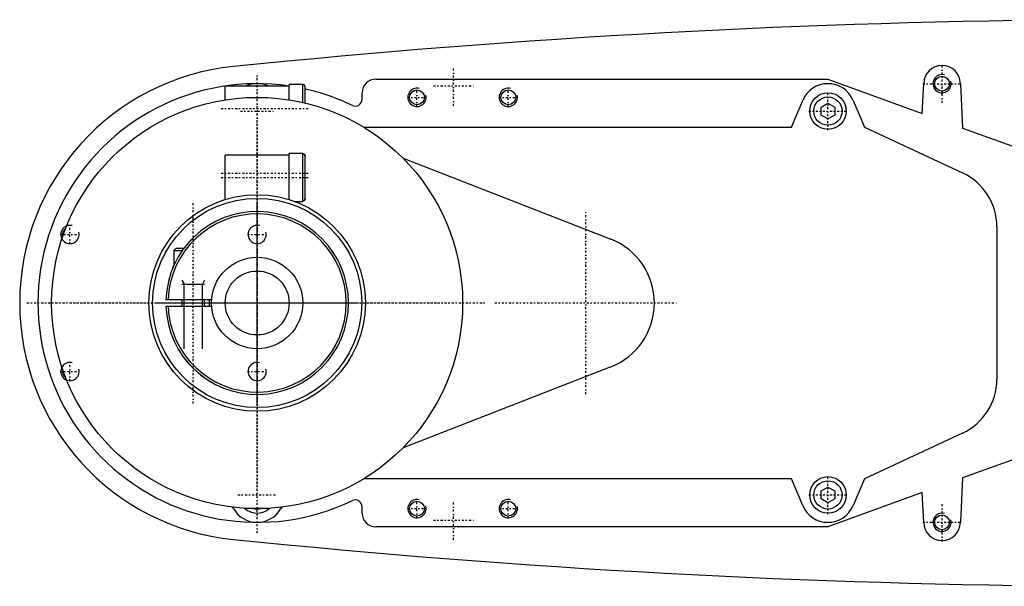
# Model space of a CAD drawing. Extents: x -502 to 174, y -90 to 90.
# Tile 1 of 4: x -502 to -286, y -62 to 62. Entities that reach past the tile are written whole.
import ezdxf

# ---------------------------------------------------------------- set-up
doc = ezdxf.new("R2010")
doc.units = 0
doc.linetypes.add('CENTER', pattern=[1.5, 0.45, -0.5, 0.05, -0.5])
for name, color, linetype in [('AM_0', 7, 'CONTINUOUS'), ('AM_10', 7, 'CONTINUOUS'), ('AM_7', 7, 'CENTER')]:
    doc.layers.add(name, color=color, linetype=linetype)

msp = doc.modelspace()

# ---------------------------------------------------------------- linework, layer by layer
at = {"layer": 'AM_0', "color": 7, "linetype": 'CONTINUOUS'}
for p, q in [((-440.5, 47.83), (-443, 47.83)), ((-443, 44.45), (-443, 47.83)), ((-440.5, 47.81), (-440.5, 47.83)), ((-440, 47.81), (-440.5, 47.81)), ((-440, 43.88), (-440, 47.81)), ((-424, 49), (-325, 49)), ((-325, 49), (-304.35, 41.5)), ((-304.35, 41.5), (-304, 48)), ((-296, 48), (-295.5, 38.29)), ((-443, 47.42), (-457, 47.42)), ((-457, 44.45), (-457, 47.42)), ((-439.5, 43.76), (-439.5, 47.31)), ((-427, 44.59), (-427, 46)), ((-333, 38.5), (-330.52, 44.34)), ((-326.5, 42.87), (-325, 43.73)), ((-325, 43.73), (-323.5, 42.87)), ((-319.48, 44.34), (-317, 38.5)), ((-326.5, 41.13), (-326.5, 42.87)), ((-325, 40.27), (-326.5, 41.13)), ((-323.5, 41.13), (-325, 40.27)), ((-323.5, 42.87), (-323.5, 41.13)), ((-426.7, 38.5), (-333, 38.5)), ((-317, 38.5), (-295.51, 28.48)), ((-295.5, 38.29), (-284.75, 34.38)), ((-443, 32.35), (-457, 32.35)), ((-457, 22.65), (-457, 32.35)), ((-440, 32.75), (-443, 32.75)), ((-443, 22.64), (-443, 32.75)), ((-440, 22.25), (-440, 32.75)), ((-440, 32.67), (-439.99, 32.67)), ((-439.5, 22.84), (-439.5, 32.16)), ((-418.04, 31.68), (-372.56, 13.98)), ((-457, 22.65), (-456.98, 22.65)), ((-443.02, 22.65), (-443, 22.65)), ((-441.84, 22.25), (-440, 22.25)), ((-288, 16.7), (-288, -16.7)), ((-467.75, 12), (-468.25, 11.5)), ((-468.25, 11.5), (-468.25, 8.18)), ((-468.25, 11.5), (-466.36, 11.5)), ((-467.75, 12), (-466, 12)), ((-469.99, 0.75), (-459.97, 0.75)), ((-466.5, 0.75), (-466.5, -0.75)), ((-461.5, -0.75), (-461.5, 0.75)), ((-459.97, -0.75), (-469.99, -0.75)), ((-372.56, -13.98), (-418.04, -31.68)), ((-295.51, -28.48), (-317, -38.5)), ((-284.75, -34.38), (-295.5, -38.29)), ((-333, -38.5), (-426.7, -38.5)), ((-330.52, -44.34), (-333, -38.5)), ((-317, -38.5), (-319.48, -44.34)), ((-295.5, -38.29), (-296, -48)), ((-326.5, -41.13), (-325, -40.27)), ((-325, -40.27), (-323.5, -41.13)), ((-326.5, -42.87), (-326.5, -41.13)), ((-325, -43.73), (-326.5, -42.87)), ((-304.35, -41.5), (-325, -49)), ((-323.5, -42.87), (-325, -43.73)), ((-323.5, -41.13), (-323.5, -42.87)), ((-304, -48), (-304.35, -41.5)), ((-455.19, -45), (-455.38, -44.68)), ((-444.62, -44.68), (-444.81, -45)), ((-427, -46), (-427, -44.59)), ((-325, -49), (-424, -49))]:
    msp.add_line(p, q, dxfattribs=at)
for points in [[(-439.5, 47.31, 0), (-439.5, 47.31, 0), (-439.5, 47.32, 0), (-439.5, 47.33, 0), (-439.5, 47.33, 0), (-439.5, 47.33, 0), (-439.5, 47.34, 0), (-439.5, 47.35, 0), (-439.5, 47.35, 0), (-439.5, 47.36, 0), (-439.5, 47.37, 0), (-439.5, 47.37, 0), (-439.5, 47.38, 0), (-439.51, 47.38, 0), (-439.51, 47.39, 0), (-439.51, 47.4, 0), (-439.51, 47.41, 0), (-439.51, 47.41, 0), (-439.51, 47.42, 0), (-439.51, 47.42, 0), (-439.51, 47.43, 0), (-439.52, 47.43, 0), (-439.52, 47.44, 0), (-439.52, 47.44, 0), (-439.52, 47.45, 0), (-439.52, 47.46, 0), (-439.52, 47.46, 0), (-439.52, 47.46, 0), (-439.53, 47.47, 0), (-439.53, 47.48, 0), (-439.53, 47.48, 0), (-439.53, 47.49, 0), (-439.54, 47.5, 0), (-439.54, 47.5, 0), (-439.54, 47.5, 0), (-439.54, 47.51, 0), (-439.54, 47.52, 0), (-439.55, 47.52, 0), (-439.55, 47.53, 0), (-439.55, 47.54, 0), (-439.56, 47.54, 0), (-439.56, 47.54, 0), (-439.56, 47.55, 0), (-439.56, 47.55, 0), (-439.57, 47.56, 0), (-439.57, 47.57, 0), (-439.58, 47.57, 0), (-439.58, 47.58, 0), (-439.58, 47.58, 0), (-439.58, 47.59, 0), (-439.59, 47.59, 0), (-439.59, 47.6, 0), (-439.6, 47.6, 0), (-439.6, 47.61, 0), (-439.6, 47.61, 0), (-439.61, 47.62, 0), (-439.61, 47.62, 0), (-439.62, 47.63, 0), (-439.62, 47.63, 0), (-439.62, 47.64, 0), (-439.63, 47.64, 0), (-439.63, 47.65, 0), (-439.63, 47.65, 0), (-439.64, 47.66, 0), (-439.64, 47.66, 0), (-439.65, 47.66, 0), (-439.65, 47.67, 0), (-439.65, 47.67, 0), (-439.66, 47.67, 0), (-439.66, 47.68, 0), (-439.66, 47.68, 0), (-439.67, 47.68, 0), (-439.67, 47.69, 0), (-439.68, 47.69, 0), (-439.69, 47.7, 0), (-439.69, 47.7, 0), (-439.69, 47.71, 0), (-439.7, 47.71, 0), (-439.7, 47.71, 0), (-439.71, 47.72, 0), (-439.72, 47.72, 0), (-439.72, 47.73, 0), (-439.73, 47.73, 0), (-439.73, 47.73, 0), (-439.73, 47.73, 0), (-439.74, 47.74, 0), (-439.75, 47.74, 0), (-439.75, 47.74, 0), (-439.76, 47.75, 0), (-439.77, 47.75, 0), (-439.77, 47.75, 0), (-439.77, 47.76, 0), (-439.78, 47.76, 0), (-439.79, 47.76, 0), (-439.79, 47.76, 0), (-439.8, 47.77, 0), (-439.81, 47.77, 0), (-439.81, 47.77, 0), (-439.81, 47.77, 0), (-439.82, 47.78, 0), (-439.82, 47.78, 0), (-439.83, 47.78, 0), (-439.84, 47.78, 0), (-439.84, 47.79, 0), (-439.85, 47.79, 0), (-439.85, 47.79, 0), (-439.86, 47.79, 0), (-439.87, 47.79, 0), (-439.87, 47.79, 0), (-439.87, 47.79, 0), (-439.88, 47.8, 0), (-439.89, 47.8, 0), (-439.89, 47.8, 0), (-439.89, 47.8, 0), (-439.9, 47.8, 0), (-439.91, 47.8, 0), (-439.92, 47.8, 0), (-439.92, 47.8, 0), (-439.93, 47.81, 0), (-439.94, 47.81, 0), (-439.94, 47.81, 0), (-439.95, 47.81, 0), (-439.95, 47.81, 0), (-439.96, 47.81, 0), (-439.97, 47.81, 0), (-439.98, 47.81, 0), (-439.98, 47.81, 0), (-439.98, 47.81, 0), (-439.99, 47.81, 0), (-440, 47.81, 0), (-440, 47.81, 0)], [(-439.5, 32.16, 0), (-439.5, 32.17, 0), (-439.5, 32.17, 0), (-439.5, 32.18, 0), (-439.5, 32.19, 0), (-439.5, 32.19, 0), (-439.5, 32.2, 0), (-439.5, 32.2, 0), (-439.5, 32.21, 0), (-439.5, 32.22, 0), (-439.5, 32.23, 0), (-439.5, 32.23, 0), (-439.5, 32.23, 0), (-439.51, 32.24, 0), (-439.51, 32.25, 0), (-439.51, 32.25, 0), (-439.51, 32.26, 0), (-439.51, 32.27, 0), (-439.51, 32.27, 0), (-439.51, 32.28, 0), (-439.51, 32.28, 0), (-439.52, 32.29, 0), (-439.52, 32.3, 0), (-439.52, 32.3, 0), (-439.52, 32.31, 0), (-439.52, 32.31, 0), (-439.52, 32.32, 0), (-439.52, 32.32, 0), (-439.53, 32.33, 0), (-439.53, 32.33, 0), (-439.53, 32.34, 0), (-439.53, 32.35, 0), (-439.54, 32.35, 0), (-439.54, 32.36, 0), (-439.54, 32.36, 0), (-439.54, 32.37, 0), (-439.54, 32.37, 0), (-439.55, 32.38, 0), (-439.55, 32.39, 0), (-439.55, 32.39, 0), (-439.56, 32.4, 0), (-439.56, 32.4, 0), (-439.56, 32.41, 0), (-439.56, 32.41, 0), (-439.57, 32.42, 0), (-439.57, 32.43, 0), (-439.58, 32.43, 0), (-439.58, 32.44, 0), (-439.58, 32.44, 0), (-439.58, 32.44, 0), (-439.59, 32.45, 0), (-439.59, 32.46, 0), (-439.6, 32.46, 0), (-439.6, 32.47, 0), (-439.6, 32.47, 0), (-439.6, 32.48, 0), (-439.61, 32.48, 0), (-439.61, 32.49, 0), (-439.62, 32.49, 0), (-439.62, 32.5, 0), (-439.63, 32.5, 0), (-439.63, 32.51, 0), (-439.63, 32.51, 0), (-439.64, 32.51, 0), (-439.64, 32.52, 0), (-439.65, 32.52, 0), (-439.65, 32.52, 0), (-439.65, 32.53, 0), (-439.66, 32.53, 0), (-439.66, 32.54, 0), (-439.66, 32.54, 0), (-439.67, 32.54, 0), (-439.67, 32.55, 0), (-439.68, 32.55, 0), (-439.68, 32.56, 0), (-439.69, 32.56, 0), (-439.69, 32.57, 0), (-439.7, 32.57, 0), (-439.7, 32.57, 0), (-439.71, 32.58, 0), (-439.71, 32.58, 0), (-439.72, 32.59, 0), (-439.73, 32.59, 0), (-439.73, 32.59, 0), (-439.73, 32.59, 0), (-439.74, 32.6, 0), (-439.75, 32.6, 0), (-439.75, 32.61, 0), (-439.76, 32.61, 0), (-439.77, 32.61, 0), (-439.77, 32.61, 0), (-439.77, 32.62, 0), (-439.78, 32.62, 0), (-439.78, 32.62, 0), (-439.79, 32.63, 0), (-439.8, 32.63, 0), (-439.8, 32.63, 0), (-439.81, 32.63, 0), (-439.81, 32.63, 0), (-439.82, 32.64, 0), (-439.82, 32.64, 0), (-439.83, 32.64, 0), (-439.84, 32.64, 0), (-439.84, 32.65, 0), (-439.85, 32.65, 0), (-439.85, 32.65, 0), (-439.86, 32.65, 0), (-439.87, 32.65, 0), (-439.87, 32.65, 0), (-439.87, 32.66, 0), (-439.88, 32.66, 0), (-439.89, 32.66, 0), (-439.89, 32.66, 0), (-439.89, 32.66, 0), (-439.9, 32.66, 0), (-439.91, 32.66, 0), (-439.92, 32.67, 0), (-439.92, 32.67, 0), (-439.93, 32.67, 0), (-439.93, 32.67, 0), (-439.94, 32.67, 0), (-439.95, 32.67, 0), (-439.95, 32.67, 0), (-439.96, 32.67, 0), (-439.97, 32.67, 0), (-439.98, 32.67, 0), (-439.98, 32.67, 0), (-439.98, 32.67, 0), (-439.99, 32.67, 0), (-440, 32.67, 0), (-440, 32.67, 0)], [(-439.91, 32.66, 0), (-439.91, 32.66, 0), (-439.9, 32.66, 0), (-439.9, 32.66, 0), (-439.89, 32.66, 0), (-439.89, 32.66, 0), (-439.88, 32.66, 0), (-439.88, 32.66, 0), (-439.87, 32.65, 0), (-439.86, 32.65, 0), (-439.86, 32.65, 0), (-439.85, 32.65, 0), (-439.85, 32.65, 0), (-439.84, 32.65, 0), (-439.84, 32.64, 0), (-439.83, 32.64, 0), (-439.82, 32.64, 0), (-439.82, 32.64, 0), (-439.81, 32.64, 0), (-439.81, 32.63, 0), (-439.81, 32.63, 0), (-439.8, 32.63, 0), (-439.8, 32.63, 0)], [(-439.77, 32.62, 0), (-439.76, 32.61, 0), (-439.73, 32.59, 0), (-439.71, 32.58, 0), (-439.69, 32.57, 0), (-439.68, 32.56, 0), (-439.66, 32.54, 0), (-439.64, 32.52, 0), (-439.62, 32.49, 0), (-439.6, 32.47, 0), (-439.58, 32.44, 0), (-439.57, 32.43, 0), (-439.57, 32.41, 0), (-439.55, 32.39, 0), (-439.54, 32.36, 0), (-439.53, 32.33, 0), (-439.52, 32.3, 0), (-439.51, 32.27, 0), (-439.51, 32.26, 0), (-439.51, 32.24, 0), (-439.5, 32.21, 0), (-439.5, 32.18, 0), (-439.5, 32.16, 0)], [(-440, 22.33, 0), (-440, 22.33, 0), (-439.99, 22.33, 0), (-439.98, 22.33, 0), (-439.98, 22.33, 0), (-439.98, 22.33, 0), (-439.97, 22.33, 0), (-439.96, 22.33, 0), (-439.95, 22.33, 0), (-439.95, 22.33, 0), (-439.94, 22.33, 0), (-439.93, 22.33, 0), (-439.93, 22.33, 0), (-439.92, 22.33, 0), (-439.92, 22.33, 0), (-439.91, 22.34, 0), (-439.9, 22.34, 0), (-439.89, 22.34, 0), (-439.89, 22.34, 0), (-439.89, 22.34, 0), (-439.88, 22.34, 0), (-439.87, 22.34, 0), (-439.87, 22.35, 0), (-439.87, 22.35, 0), (-439.86, 22.35, 0), (-439.85, 22.35, 0), (-439.85, 22.35, 0), (-439.84, 22.35, 0), (-439.84, 22.36, 0), (-439.83, 22.36, 0), (-439.82, 22.36, 0), (-439.82, 22.36, 0), (-439.81, 22.37, 0), (-439.81, 22.37, 0), (-439.8, 22.37, 0), (-439.8, 22.37, 0), (-439.79, 22.37, 0), (-439.78, 22.38, 0), (-439.78, 22.38, 0), (-439.77, 22.38, 0), (-439.77, 22.39, 0), (-439.77, 22.39, 0), (-439.76, 22.39, 0), (-439.75, 22.39, 0), (-439.75, 22.4, 0), (-439.74, 22.4, 0), (-439.73, 22.41, 0), (-439.73, 22.41, 0), (-439.73, 22.41, 0), (-439.72, 22.41, 0), (-439.71, 22.42, 0), (-439.71, 22.42, 0), (-439.7, 22.43, 0), (-439.7, 22.43, 0), (-439.69, 22.43, 0), (-439.69, 22.44, 0), (-439.68, 22.44, 0), (-439.68, 22.45, 0), (-439.67, 22.45, 0), (-439.67, 22.46, 0), (-439.66, 22.46, 0), (-439.66, 22.46, 0), (-439.66, 22.47, 0), (-439.65, 22.47, 0), (-439.65, 22.48, 0), (-439.65, 22.48, 0), (-439.64, 22.48, 0), (-439.64, 22.49, 0), (-439.63, 22.49, 0), (-439.63, 22.49, 0), (-439.63, 22.5, 0), (-439.62, 22.5, 0), (-439.62, 22.51, 0), (-439.61, 22.51, 0), (-439.61, 22.52, 0), (-439.6, 22.52, 0), (-439.6, 22.53, 0), (-439.6, 22.53, 0), (-439.6, 22.54, 0), (-439.59, 22.54, 0), (-439.59, 22.55, 0), (-439.58, 22.56, 0), (-439.58, 22.56, 0), (-439.58, 22.56, 0), (-439.58, 22.57, 0), (-439.57, 22.57, 0), (-439.57, 22.58, 0), (-439.56, 22.59, 0), (-439.56, 22.59, 0), (-439.56, 22.6, 0), (-439.56, 22.6, 0), (-439.55, 22.61, 0), (-439.55, 22.61, 0), (-439.55, 22.62, 0), (-439.54, 22.63, 0), (-439.54, 22.63, 0), (-439.54, 22.64, 0), (-439.54, 22.64, 0), (-439.54, 22.65, 0), (-439.53, 22.65, 0), (-439.53, 22.66, 0), (-439.53, 22.67, 0), (-439.53, 22.67, 0), (-439.52, 22.68, 0), (-439.52, 22.68, 0), (-439.52, 22.69, 0), (-439.52, 22.69, 0), (-439.52, 22.7, 0), (-439.52, 22.7, 0), (-439.52, 22.71, 0), (-439.51, 22.72, 0), (-439.51, 22.72, 0), (-439.51, 22.73, 0), (-439.51, 22.73, 0), (-439.51, 22.74, 0), (-439.51, 22.75, 0), (-439.51, 22.75, 0), (-439.51, 22.76, 0), (-439.5, 22.77, 0), (-439.5, 22.77, 0), (-439.5, 22.77, 0), (-439.5, 22.78, 0), (-439.5, 22.79, 0), (-439.5, 22.8, 0), (-439.5, 22.8, 0), (-439.5, 22.81, 0), (-439.5, 22.81, 0), (-439.5, 22.82, 0), (-439.5, 22.83, 0), (-439.5, 22.83, 0), (-439.5, 22.84, 0)], [(-439.8, 22.37, 0), (-439.8, 22.37, 0), (-439.81, 22.37, 0), (-439.81, 22.37, 0), (-439.81, 22.36, 0), (-439.82, 22.36, 0), (-439.82, 22.36, 0), (-439.83, 22.36, 0), (-439.84, 22.36, 0), (-439.84, 22.35, 0), (-439.85, 22.35, 0), (-439.85, 22.35, 0), (-439.86, 22.35, 0), (-439.86, 22.35, 0), (-439.87, 22.35, 0), (-439.88, 22.34, 0), (-439.88, 22.34, 0), (-439.89, 22.34, 0), (-439.89, 22.34, 0), (-439.9, 22.34, 0), (-439.9, 22.34, 0), (-439.91, 22.34, 0), (-439.91, 22.34, 0)], [(-439.61, 22.52, 0), (-439.61, 22.52, 0), (-439.62, 22.51, 0), (-439.62, 22.5, 0), (-439.63, 22.5, 0), (-439.63, 22.49, 0), (-439.64, 22.48, 0), (-439.65, 22.47, 0), (-439.66, 22.47, 0), (-439.67, 22.46, 0), (-439.68, 22.45, 0), (-439.68, 22.44, 0), (-439.69, 22.44, 0), (-439.69, 22.43, 0), (-439.71, 22.43, 0), (-439.72, 22.42, 0), (-439.73, 22.41, 0), (-439.74, 22.4, 0), (-439.74, 22.4, 0), (-439.75, 22.4, 0), (-439.76, 22.39, 0), (-439.77, 22.39, 0), (-439.77, 22.38, 0)], [(-439.55, 22.61, 0), (-439.56, 22.6, 0), (-439.57, 22.58, 0), (-439.58, 22.56, 0), (-439.59, 22.54, 0)], [(-439.5, 22.84, 0), (-439.5, 22.83, 0), (-439.5, 22.82, 0), (-439.5, 22.81, 0), (-439.5, 22.8, 0), (-439.5, 22.8, 0), (-439.5, 22.78, 0), (-439.5, 22.77, 0), (-439.51, 22.76, 0), (-439.51, 22.75, 0), (-439.51, 22.74, 0), (-439.51, 22.73, 0), (-439.51, 22.73, 0), (-439.51, 22.71, 0), (-439.52, 22.7, 0), (-439.52, 22.69, 0), (-439.52, 22.68, 0), (-439.53, 22.67, 0), (-439.53, 22.66, 0), (-439.53, 22.66, 0), (-439.54, 22.65, 0), (-439.54, 22.64, 0), (-439.54, 22.63, 0)], [(-466, 12, 0), (-465.95, 12.07, 0), (-465.85, 12.2, 0), (-465.74, 12.34, 0), (-465.69, 12.4, 0), (-465.64, 12.47, 0), (-465.53, 12.6, 0), (-465.42, 12.73, 0), (-465.31, 12.86, 0), (-465.2, 12.99, 0), (-465.09, 13.12, 0), (-465.04, 13.19, 0), (-464.98, 13.25, 0), (-464.87, 13.38, 0), (-464.75, 13.5, 0), (-464.64, 13.63, 0), (-464.52, 13.75, 0), (-464.41, 13.87, 0), (-464.35, 13.93, 0), (-464.29, 13.99, 0), (-464.17, 14.11, 0), (-464.06, 14.23, 0), (-464, 14.28, 0)], [(-468.5, 7.6, 0), (-468.5, 7.6, 0), (-468.5, 7.6, 0), (-468.49, 7.61, 0), (-468.49, 7.62, 0), (-468.49, 7.63, 0), (-468.48, 7.64, 0), (-468.47, 7.67, 0), (-468.46, 7.69, 0), (-468.45, 7.72, 0), (-468.44, 7.75, 0), (-468.43, 7.77, 0), (-468.42, 7.78, 0), (-468.41, 7.82, 0), (-468.39, 7.86, 0), (-468.37, 7.9, 0), (-468.35, 7.95, 0), (-468.33, 8, 0), (-468.32, 8.02, 0), (-468.31, 8.05, 0), (-468.29, 8.1, 0), (-468.26, 8.15, 0), (-468.25, 8.18, 0)], [(-461.5, -16.36, 0), (-461.5, -16.36, 0), (-461.5, -16.36, 0), (-461.51, -16.36, 0), (-461.51, -16.35, 0), (-461.52, -16.35, 0), (-461.53, -16.34, 0), (-461.55, -16.33, 0), (-461.56, -16.32, 0), (-461.59, -16.3, 0), (-461.61, -16.29, 0), (-461.62, -16.28, 0), (-461.64, -16.27, 0), (-461.67, -16.24, 0), (-461.7, -16.22, 0), (-461.73, -16.2, 0), (-461.77, -16.17, 0), (-461.81, -16.14, 0), (-461.83, -16.12, 0), (-461.85, -16.11, 0), (-461.9, -16.08, 0), (-461.94, -16.04, 0), (-461.97, -16.02, 0), (-461.99, -16.01, 0), (-462.04, -15.97, 0), (-462.09, -15.93, 0), (-462.12, -15.91, 0), (-462.14, -15.89, 0), (-462.19, -15.85, 0), (-462.25, -15.81, 0), (-462.3, -15.77, 0), (-462.36, -15.73, 0), (-462.41, -15.68, 0), (-462.44, -15.66, 0), (-462.47, -15.63, 0), (-462.53, -15.59, 0), (-462.59, -15.54, 0), (-462.65, -15.49, 0), (-462.72, -15.44, 0), (-462.78, -15.38, 0), (-462.81, -15.36, 0), (-462.85, -15.33, 0), (-462.91, -15.28, 0), (-462.98, -15.22, 0), (-463.04, -15.16, 0), (-463.11, -15.11, 0), (-463.17, -15.05, 0), (-463.21, -15.02, 0), (-463.24, -14.99, 0), (-463.31, -14.93, 0), (-463.37, -14.87, 0), (-463.44, -14.81, 0), (-463.5, -14.75, 0), (-463.57, -14.69, 0), (-463.6, -14.66, 0), (-463.64, -14.63, 0), (-463.7, -14.57, 0), (-463.77, -14.51, 0), (-463.83, -14.45, 0), (-463.89, -14.39, 0), (-463.95, -14.33, 0), (-463.98, -14.3, 0), (-464.02, -14.27, 0), (-464.08, -14.21, 0), (-464.14, -14.15, 0), (-464.17, -14.12, 0), (-464.2, -14.08, 0), (-464.26, -14.02, 0), (-464.32, -13.96, 0), (-464.35, -13.93, 0), (-464.38, -13.9, 0), (-464.45, -13.83, 0), (-464.51, -13.77, 0), (-464.57, -13.7, 0), (-464.63, -13.64, 0), (-464.69, -13.57, 0), (-464.72, -13.54, 0), (-464.75, -13.5, 0), (-464.81, -13.44, 0), (-464.87, -13.37, 0), (-464.93, -13.31, 0), (-464.99, -13.24, 0), (-465.05, -13.17, 0), (-465.08, -13.14, 0), (-465.11, -13.11, 0), (-465.16, -13.04, 0), (-465.22, -12.98, 0), (-465.27, -12.91, 0), (-465.33, -12.85, 0), (-465.38, -12.78, 0), (-465.41, -12.75, 0), (-465.44, -12.72, 0), (-465.49, -12.65, 0), (-465.54, -12.59, 0), (-465.59, -12.53, 0), (-465.64, -12.47, 0), (-465.69, -12.41, 0), (-465.71, -12.38, 0), (-465.73, -12.35, 0), (-465.78, -12.29, 0), (-465.83, -12.23, 0), (-465.87, -12.17, 0), (-465.91, -12.12, 0), (-465.95, -12.06, 0), (-465.97, -12.03, 0), (-465.99, -12.01, 0), (-466.04, -11.95, 0), (-466.08, -11.9, 0), (-466.1, -11.87, 0), (-466.11, -11.85, 0), (-466.15, -11.79, 0), (-466.19, -11.74, 0), (-466.21, -11.72, 0), (-466.23, -11.69, 0), (-466.26, -11.65, 0), (-466.29, -11.6, 0), (-466.32, -11.56, 0), (-466.35, -11.52, 0), (-466.38, -11.48, 0), (-466.39, -11.46, 0), (-466.4, -11.45, 0), (-466.42, -11.42, 0), (-466.44, -11.39, 0), (-466.46, -11.37, 0), (-466.47, -11.34, 0), (-466.48, -11.33, 0), (-466.49, -11.32, 0), (-466.49, -11.32, 0), (-466.5, -11.31, 0), (-466.5, -11.3, 0), (-466.5, -11.3, 0)]]:
    msp.add_polyline3d(points, dxfattribs=at)
for centre, radius in [((-300, 48), 1.62), ((-415, 45), 1.62), ((-395, 45), 1.62), ((-325, 42), 4), ((-450, 0), 45), ((-325, 42), 3.1), ((-450, 0), 23.7), ((-450, 0), 22.9), ((-450, 0), 10), ((-450, 0), 7), ((-325, -42), 4), ((-325, -42), 3.1), ((-415, -45), 1.62), ((-395, -45), 1.62), ((-300, -48), 1.62)]:
    msp.add_circle(centre, radius, dxfattribs=at)
for centre, radius, start, end in [((-252.42, -1937.95), 2000, 90.38915, 95.81789), ((-300, 48), 4, 0, 180), ((-450, 0), 52, 95.6838, 264.3162), ((-450, 0), 48, 81.6145, 295.7435), ((-450, 42), 6, 64.7113, 115.2887), ((-424, 46), 3, 90, 180), ((-325, 42), 6, 22.9682, 157.0318), ((-450, 0), 48, 64.2565, 77.3644), ((-428.5, 44.59), 1.5, 244.2565, 0), ((-301, 16.7), 13, 0, 65), ((-450, 0), 20, 182.1491, 177.8509), ((-450, 0), 19.5, 182.2042, 177.7958), ((-491, 15), 1.62, 125.21, 194.5995), ((-378, 0), 15, 291.2667, 68.7333), ((-450, 0), 10.5, 175.904, 184.096), ((-491, -15), 1.62, 165.4005, 234.79), ((-301, -16.7), 13, 295, 0), ((-428.5, -44.59), 1.5, 0, 115.7435), ((-450, -42), 6, 210.032, 329.968), ((-450, -42), 4, 226.8166, 313.1834), ((-450, -42), 3.1, 254.8839, 285.1161), ((-325, -42), 6, 202.9682, 337.0318), ((-424, -46), 3, 180, 270), ((-300, -48), 4, 180, 0), ((-252.42, 1937.95), 2000, 264.18211, 269.61085)]:
    msp.add_arc(centre, radius, start, end, dxfattribs=at)
at = {"layer": 'AM_10', "color": 7, "linetype": 'CONTINUOUS'}
for p, q in [((-466.5, 5), (-466.01, 4.15)), ((-461.5, 5), (-461.99, 4.15)), ((-466.5, 4.15), (-461.5, 4.15)), ((-466.01, -10), (-466.01, 4.15)), ((-461.99, -10), (-461.99, 4.15))]:
    msp.add_line(p, q, dxfattribs=at)
for centre in [(-300, 48), (-415, 45), (-395, 45), (-491, 15), (-450, 15), (-491, -15), (-450, -15), (-415, -45), (-395, -45), (-300, -48)]:
    msp.add_arc(centre, 2, 75, 15, dxfattribs=at)
at = {"layer": 'AM_7', "color": 4, "linetype": 'CENTER'}
for p, q in [((-407, 43.14), (-407, 51.86)), ((-300, 43.8), (-300, 52.2)), ((-450, -50.4), (-450, 50.4)), ((-411.36, 47.5), (-402.64, 47.5)), ((-304.2, 48), (-295.8, 48)), ((-450, -47.25), (-450, 47.25)), ((-415, 42.9), (-415, 47.1)), ((-395, 42.9), (-395, 47.1)), ((-325, 37.8), (-325, 46.2)), ((-417.1, 45), (-412.9, 45)), ((-397.1, 45), (-392.9, 45)), ((-457.88, 42.58), (-438.62, 42.58)), ((-453.68, 42), (-446.32, 42)), ((-329.2, 42), (-320.8, 42)), ((-450, -40.24), (-450, 40.24)), ((-457.88, 28.4), (-438.62, 28.4)), ((-457.88, 28.4), (-438.62, 28.4)), ((-457.88, 27.5), (-438.62, 27.5)), ((-450, -26.41), (-450, 26.41)), ((-464, -22), (-464, 22)), ((-450, -22.05), (-450, 22.05)), ((-450, -20.48), (-450, 20.48)), ((-378, -19.95), (-378, 19.95)), ((-491, 12.9), (-491, 17.1)), ((-493.1, 15), (-488.9, 15)), ((-452.1, 15), (-447.9, 15)), ((-476.41, 0), (-423.59, 0)), ((-470.48, 0), (-429.52, 0)), ((-397.95, 0), (-358.05, 0)), ((-500.4, 0), (-399.6, 0)), ((-497.25, 0), (-402.75, 0)), ((-490.24, 0), (-409.76, 0)), ((-472.05, 0), (-427.95, 0)), ((-491, -17.1), (-491, -12.9)), ((-493.1, -15), (-488.9, -15)), ((-452.1, -15), (-447.9, -15)), ((-325, -46.2), (-325, -37.8)), ((-454.2, -42), (-445.8, -42)), ((-415, -47.1), (-415, -42.9)), ((-395, -47.1), (-395, -42.9)), ((-329.2, -42), (-320.8, -42)), ((-417.1, -45), (-412.9, -45)), ((-407, -51.86), (-407, -43.14)), ((-397.1, -45), (-392.9, -45)), ((-300, -52.2), (-300, -43.8)), ((-411.36, -47.5), (-402.64, -47.5)), ((-304.2, -48), (-295.8, -48))]:
    msp.add_line(p, q, dxfattribs=at)

doc.saveas('drawing.dxf')
